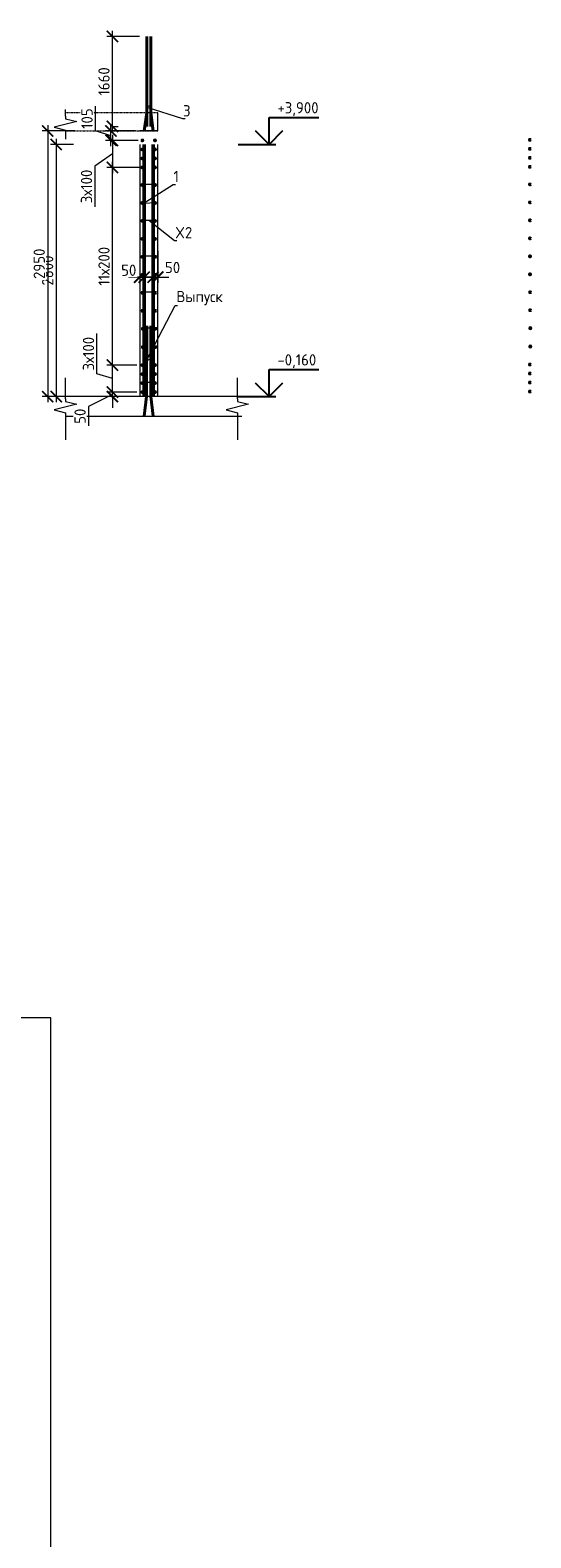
# Model space of a CAD drawing. Header units: millimetres. Extents: x 369815 to 1481759, y -423071 to -27917.
# Tile 25 of 256: x 495460 to 506573, y -366514 to -333029. Entities that reach past the tile are written whole.
import ezdxf
from ezdxf import colors
from ezdxf.entities.mleader import LeaderData, LeaderLine
from ezdxf.math import Vec2, Vec3

# ---------------------------------------------------------------- set-up
doc = ezdxf.new("R2010")
doc.units = ezdxf.units.MM
doc.linetypes.add('01 Штриховая _4 мм_', pattern=[6, 3.5, -2.5])
for name, color, linetype, lineweight in [('AF_Perekritie', 90, 'Continuous', 18), ('AF_Stena', 90, 'Continuous', 18), ('KR_Fundament', 253, 'Continuous', 18), ('Арм_шпильки', 143, 'Continuous', 18), ('Армирование', 3, 'Continuous', 40), ('АрмСтер', 2, 'Continuous', 50), ('подоснова', 151, 'Continuous', 5), ('РАЗМЕРЫ', 1, 'Continuous', 9), ('ТОНКИЕ', 7, 'Continuous', 9)]:
    doc.layers.add(name, color=color, linetype=linetype, lineweight=lineweight)
doc.styles.add('GOST-2.304_Type-B', font='GOST_Common.ttf')
doc.dimstyles.new('мой 25', dxfattribs={"dimscale": 100, "dimtxt": 2.5, "dimasz": 2.5, "dimexe": 1.25, "dimexo": 0.625, "dimtad": 1, "dimdec": 0, "dimlfac": 0.5, "dimtxsty": 'GOST-2.304_Type-B', "dimblk": 'ARCHTICK', "dimcen": 2.5, "dimdle": 1.25, "dimaunit": 1, "dimadec": 1, "dimazin": 2, "dimtfac": 1, "dimtdec": 0, "dimtmove": 1, "dimatfit": 3, "dimfxl": 6, "dimfxlon": 1, "dimtfill": 1, "dimlwd": -1, "dimlwe": -1, "dimarcsym": 0})

# ---------------------------------------------------------------- blocks, each defined once
blk = doc.blocks.new('_None')
blk = doc.blocks.new('_ArchTick')
at = {"color": 0, "linetype": 'ByBlock', "const_width": 0.15}
blk.add_lwpolyline([(-0.5, -0.5), (0.5, 0.5)], dxfattribs=at)
blk = doc.blocks.new('*D1648')
at = {"layer": 'DEFPOINTS', "color": 0, "transparency": 16777216}
for p in [(497891, -337865), (497991, -337865), (497991, -338515)]:
    blk.add_point(p, dxfattribs=at)
at = {"layer": 'РАЗМЕРЫ', "color": 0, "linetype": 'Continuous', "transparency": 16777216}
for p, q in [((497891, -337928), (497891, -338640)), ((497991, -337928), (497991, -338640)), ((497891, -338515), (497641, -338515)), ((497991, -338515), (498241, -338515))]:
    blk.add_line(p, q, dxfattribs=at)
at = {"layer": 'РАЗМЕРЫ', "color": 0, "transparency": 16777216, "insert": (497648, -338362), "char_height": 250, "attachment_point": 5, "style": 'GOST-2.304_Type-B', "bg_fill": 3, "box_fill_scale": 1.1, "bg_fill_color": 256, "bg_fill_true_color": 13158600, "bg_fill_transparency": 0}
blk.add_mtext('50', dxfattribs=at)
at = {"layer": 'РАЗМЕРЫ', "color": 0, "linetype": 'Continuous', "transparency": 16777216}
blk.add_line((497891, -338515), (497991, -338515), dxfattribs=at)
at = {"layer": 'РАЗМЕРЫ', "color": 0, "transparency": 16777216, "xscale": 250, "yscale": 250, "zscale": 250}
blk.add_blockref('_ArchTick', (497891, -338515), dxfattribs=at)
at = {"layer": 'РАЗМЕРЫ', "color": 0, "transparency": 16777216, "xscale": 250, "yscale": 250, "zscale": 250, "rotation": 180}
blk.add_blockref('_ArchTick', (497991, -338515), dxfattribs=at)
blk = doc.blocks.new('*D1649')
at = {"layer": 'DEFPOINTS', "color": 0, "transparency": 16777216}
for p in [(498191, -337865), (498291, -337865)]:
    blk.add_point(p, dxfattribs=at)
at = {"layer": 'РАЗМЕРЫ', "color": 0, "linetype": 'Continuous', "transparency": 16777216}
for p, q in [((498191, -337928), (498191, -338640)), ((498291, -337928), (498291, -338640)), ((498191, -338515), (497941, -338515)), ((498291, -338515), (498541, -338515))]:
    blk.add_line(p, q, dxfattribs=at)
at = {"layer": 'РАЗМЕРЫ', "color": 0, "transparency": 16777216, "insert": (498621, -338300), "char_height": 250, "attachment_point": 5, "style": 'GOST-2.304_Type-B', "bg_fill": 3, "box_fill_scale": 1.1, "bg_fill_color": 256, "bg_fill_true_color": 13158600, "bg_fill_transparency": 0}
blk.add_mtext('50', dxfattribs=at)
at = {"layer": 'DEFPOINTS', "color": 0, "transparency": 16777216}
blk.add_point((498291, -338515), dxfattribs=at)
at = {"layer": 'РАЗМЕРЫ', "color": 0, "linetype": 'Continuous', "transparency": 16777216}
blk.add_line((498191, -338515), (498291, -338515), dxfattribs=at)
at = {"layer": 'РАЗМЕРЫ', "color": 0, "transparency": 16777216, "xscale": 250, "yscale": 250, "zscale": 250}
blk.add_blockref('_ArchTick', (498191, -338515), dxfattribs=at)
at = {"layer": 'РАЗМЕРЫ', "color": 0, "transparency": 16777216, "xscale": 250, "yscale": 250, "zscale": 250, "rotation": 180}
blk.add_blockref('_ArchTick', (498291, -338515), dxfattribs=at)
blk = doc.blocks.new('*D1650')
at = {"layer": 'DEFPOINTS', "color": 0, "transparency": 16777216}
for p in [(496482, -335568), (496037, -341168), (498355, -341168)]:
    blk.add_point(p, dxfattribs=at)
at = {"layer": 'РАЗМЕРЫ', "color": 0, "linetype": 'Continuous', "transparency": 16777216}
for p, q in [((496037, -335443), (496037, -341293)), ((496420, -335568), (495912, -335568)), ((496637, -341168), (495912, -341168))]:
    blk.add_line(p, q, dxfattribs=at)
at = {"layer": 'РАЗМЕРЫ', "color": 0, "transparency": 16777216, "xscale": 250, "yscale": 250, "zscale": 250}
for p, rotation in [((496037, -335568), 90), ((496037, -341168), 270)]:
    blk.add_blockref('_ArchTick', p, dxfattribs=dict(at, rotation=rotation))
at = {"layer": 'РАЗМЕРЫ', "color": 0, "transparency": 16777216, "insert": (495849, -338368), "char_height": 250, "attachment_point": 5, "rotation": 90, "style": 'GOST-2.304_Type-B', "bg_fill": 3, "box_fill_scale": 1.1, "bg_fill_color": 256, "bg_fill_true_color": 13158600, "bg_fill_transparency": 0}
blk.add_mtext('2800', dxfattribs=at)
blk = doc.blocks.new('*D1651')
at = {"layer": 'DEFPOINTS', "color": 0, "transparency": 16777216}
for p in [(497286, -333168), (498046, -333168), (497250, -335168)]:
    blk.add_point(p, dxfattribs=at)
at = {"layer": 'РАЗМЕРЫ', "color": 0, "linetype": 'Continuous', "transparency": 16777216}
for p, q in [((497886, -333168), (497161, -333168)), ((497286, -335293), (497286, -333043)), ((497286, -335168), (497411, -335168))]:
    blk.add_line(p, q, dxfattribs=at)
at = {"layer": 'РАЗМЕРЫ', "color": 0, "transparency": 16777216, "xscale": 250, "yscale": 250, "zscale": 250}
for p, rotation in [((497286, -333168), 90), ((497286, -335168), 270)]:
    blk.add_blockref('_ArchTick', p, dxfattribs=dict(at, rotation=rotation))
at = {"layer": 'РАЗМЕРЫ', "color": 0, "transparency": 16777216, "insert": (497099, -334168), "char_height": 250, "attachment_point": 5, "rotation": 90, "style": 'GOST-2.304_Type-B', "bg_fill": 3, "box_fill_scale": 1.1, "bg_fill_color": 256, "bg_fill_true_color": 13158600, "bg_fill_transparency": 0}
blk.add_mtext('1660', dxfattribs=at)
blk = doc.blocks.new('*D1644')
at = {"layer": 'DEFPOINTS', "color": 0, "transparency": 16777216}
for p in [(497286, -341068), (497891, -341068), (497891, -341168)]:
    blk.add_point(p, dxfattribs=at)
at = {"layer": 'РАЗМЕРЫ', "color": 0, "linetype": 'Continuous', "transparency": 16777216}
for p, q in [((497286, -341068), (497286, -340818)), ((497286, -341118), (496755, -341391)), ((497829, -341068), (497161, -341068)), ((497829, -341168), (497161, -341168)), ((497286, -341168), (497286, -341068)), ((497286, -341168), (497286, -341068)), ((497286, -341168), (497286, -341418)), ((496755, -341391), (496755, -341816))]:
    blk.add_line(p, q, dxfattribs=at)
at = {"layer": 'РАЗМЕРЫ', "color": 0, "transparency": 16777216, "xscale": 250, "yscale": 250, "zscale": 250}
for p, rotation in [((497286, -341068), 270), ((497286, -341168), 90)]:
    blk.add_blockref('_ArchTick', p, dxfattribs=dict(at, rotation=rotation))
at = {"layer": 'РАЗМЕРЫ', "color": 0, "transparency": 16777216, "insert": (496568, -341604), "char_height": 250, "attachment_point": 5, "rotation": 90, "style": 'GOST-2.304_Type-B', "bg_fill": 3, "box_fill_scale": 1.1, "bg_fill_color": 256, "bg_fill_true_color": 13158600, "bg_fill_transparency": 0}
blk.add_mtext('50', dxfattribs=at)
blk = doc.blocks.new('*D1645')
at = {"layer": 'DEFPOINTS', "color": 0, "transparency": 16777216}
for p in [(497286, -340468), (497891, -340468), (497792, -341068)]:
    blk.add_point(p, dxfattribs=at)
at = {"layer": 'РАЗМЕРЫ', "color": 0, "linetype": 'Continuous', "transparency": 16777216}
for p, q in [((496943, -340665), (496943, -339765)), ((497829, -340468), (497161, -340468)), ((497286, -341193), (497286, -340343)), ((497286, -340768), (496943, -340665)), ((497730, -341068), (497161, -341068))]:
    blk.add_line(p, q, dxfattribs=at)
at = {"layer": 'РАЗМЕРЫ', "color": 0, "transparency": 16777216, "xscale": 250, "yscale": 250, "zscale": 250}
for p, rotation in [((497286, -340468), 90), ((497286, -341068), 270)]:
    blk.add_blockref('_ArchTick', p, dxfattribs=dict(at, rotation=rotation))
at = {"layer": 'РАЗМЕРЫ', "color": 0, "transparency": 16777216, "insert": (496755, -340215), "char_height": 250, "attachment_point": 5, "rotation": 90, "style": 'GOST-2.304_Type-B', "bg_fill": 3, "box_fill_scale": 1.1, "bg_fill_color": 256, "bg_fill_true_color": 13158600, "bg_fill_transparency": 0}
blk.add_mtext('3х100', dxfattribs=at)
blk = doc.blocks.new('*D1646')
at = {"layer": 'DEFPOINTS', "color": 0, "transparency": 16777216}
for p in [(497286, -336078), (497951, -336078), (497860, -340468)]:
    blk.add_point(p, dxfattribs=at)
at = {"layer": 'РАЗМЕРЫ', "color": 0, "linetype": 'Continuous', "transparency": 16777216}
for p, q in [((497886, -336078), (497161, -336078)), ((497286, -340593), (497286, -335953)), ((497798, -340468), (497161, -340468))]:
    blk.add_line(p, q, dxfattribs=at)
at = {"layer": 'РАЗМЕРЫ', "color": 0, "transparency": 16777216, "xscale": 250, "yscale": 250, "zscale": 250}
for p, rotation in [((497286, -336078), 90), ((497286, -340468), 270)]:
    blk.add_blockref('_ArchTick', p, dxfattribs=dict(at, rotation=rotation))
at = {"layer": 'РАЗМЕРЫ', "color": 0, "transparency": 16777216, "insert": (497099, -338273), "char_height": 250, "attachment_point": 5, "rotation": 90, "style": 'GOST-2.304_Type-B', "bg_fill": 3, "box_fill_scale": 1.1, "bg_fill_color": 256, "bg_fill_true_color": 13158600, "bg_fill_transparency": 0}
blk.add_mtext('11х200', dxfattribs=at)
blk = doc.blocks.new('*D1647')
at = {"layer": 'DEFPOINTS', "color": 0, "transparency": 16777216}
for p in [(497254, -335268), (497859, -335268), (497939, -335478)]:
    blk.add_point(p, dxfattribs=at)
at = {"layer": 'РАЗМЕРЫ', "color": 0, "linetype": 'Continuous', "transparency": 16777216}
for p, q in [((496911, -335269), (496911, -334719)), ((497254, -335603), (497254, -335143)), ((497254, -335373), (496911, -335269)), ((497797, -335268), (497129, -335268)), ((497854, -335478), (497129, -335478))]:
    blk.add_line(p, q, dxfattribs=at)
at = {"layer": 'РАЗМЕРЫ', "color": 0, "transparency": 16777216, "xscale": 250, "yscale": 250, "zscale": 250}
for p, rotation in [((497254, -335268), 90), ((497254, -335478), 270)]:
    blk.add_blockref('_ArchTick', p, dxfattribs=dict(at, rotation=rotation))
at = {"layer": 'РАЗМЕРЫ', "color": 0, "transparency": 16777216, "insert": (496723, -334994), "char_height": 250, "attachment_point": 5, "rotation": 90, "style": 'GOST-2.304_Type-B', "bg_fill": 3, "box_fill_scale": 1.1, "bg_fill_color": 256, "bg_fill_true_color": 13158600, "bg_fill_transparency": 0}
blk.add_mtext('105', dxfattribs=at)
blk = doc.blocks.new('*D1643')
at = {"layer": 'DEFPOINTS', "color": 0, "transparency": 16777216}
for p in [(497781, -335478), (497286, -336078), (497579, -336078)]:
    blk.add_point(p, dxfattribs=at)
at = {"layer": 'РАЗМЕРЫ', "color": 0, "linetype": 'Continuous', "transparency": 16777216}
for p, q in [((497719, -335478), (497161, -335478)), ((497286, -335353), (497286, -336203)), ((497286, -335778), (496898, -336051)), ((496898, -336051), (496898, -336951)), ((497516, -336078), (497161, -336078))]:
    blk.add_line(p, q, dxfattribs=at)
at = {"layer": 'РАЗМЕРЫ', "color": 0, "transparency": 16777216, "xscale": 250, "yscale": 250, "zscale": 250}
for p, rotation in [((497286, -335478), 90), ((497286, -336078), 270)]:
    blk.add_blockref('_ArchTick', p, dxfattribs=dict(at, rotation=rotation))
at = {"layer": 'РАЗМЕРЫ', "color": 0, "transparency": 16777216, "insert": (496710, -336501), "char_height": 250, "attachment_point": 5, "rotation": 90, "style": 'GOST-2.304_Type-B', "bg_fill": 3, "box_fill_scale": 1.1, "bg_fill_color": 256, "bg_fill_true_color": 13158600, "bg_fill_transparency": 0}
blk.add_mtext('3х100', dxfattribs=at)
blk = doc.blocks.new('*U133')
at = {"layer": 'ТОНКИЕ'}
blk.add_lwpolyline([(0, 0), (594, 0), (594, 420), (0, 420)], close=True, dxfattribs=at)
blk = doc.blocks.new('*D2370')
at = {"layer": 'DEFPOINTS', "color": 0, "transparency": 16777216}
for p in [(496768, -335268), (495849, -341168), (497327, -341168)]:
    blk.add_point(p, dxfattribs=at)
at = {"layer": 'РАЗМЕРЫ', "color": 0, "linetype": 'Continuous', "transparency": 16777216}
for p, q in [((495849, -335143), (495849, -341293)), ((496449, -335268), (495724, -335268)), ((496449, -341168), (495724, -341168))]:
    blk.add_line(p, q, dxfattribs=at)
at = {"layer": 'РАЗМЕРЫ', "color": 0, "transparency": 16777216, "xscale": 250, "yscale": 250, "zscale": 250}
for p, rotation in [((495849, -335268), 90), ((495849, -341168), 270)]:
    blk.add_blockref('_ArchTick', p, dxfattribs=dict(at, rotation=rotation))
at = {"layer": 'РАЗМЕРЫ', "color": 0, "transparency": 16777216, "insert": (495662, -338218), "char_height": 250, "attachment_point": 5, "rotation": 90, "style": 'GOST-2.304_Type-B', "bg_fill": 3, "box_fill_scale": 1.1, "bg_fill_color": 256, "bg_fill_true_color": 13158600, "bg_fill_transparency": 0}
blk.add_mtext('2950', dxfattribs=at)

msp = doc.modelspace()

# ---------------------------------------------------------------- linework, layer by layer
at = {"elevation": 3100}
for points in [[(500761.9, -334967.6), (501867.2, -334967.6)], [(500761.9, -335567.6), (500761.9, -334967.6)], [(501061.9, -335267.6), (500761.9, -335567.6), (500461.9, -335267.6)], [(500077.4, -335567.6), (500911.9, -335567.6)], [(501061.9, -340867.6), (500761.9, -341167.6), (500461.9, -340867.6)], [(500761.9, -340567.6), (501867.2, -340567.6)], [(500761.9, -341167.6), (500761.9, -340567.6)], [(500077.4, -341167.6), (500911.9, -341167.6)]]:
    msp.add_lwpolyline(points, dxfattribs=at)
at = {"layer": 'AF_Perekritie', "linetype": '01 Штриховая _4 мм_', "lineweight": 9}
for p, q in [((498291.1, -334867.6, 3100), (496242.5, -334867.6, 3100)), ((496242.5, -335267.6, 3100), (498291.1, -335267.6, 3100))]:
    msp.add_line(p, q, dxfattribs=at)
at = {"layer": 'AF_Stena', "lineweight": 20}
for p, q in [((498291.1, -335267.6, 3100), (497891.1, -335267.6, 3100)), ((497891.1, -335567.6, 3100), (497891.1, -341167.6, 3100)), ((498291.1, -341167.6, 3100), (498291.1, -335567.6, 3100))]:
    msp.add_line(p, q, dxfattribs=at)
at = {"layer": 'AF_Stena', "lineweight": 20, "elevation": 3100}
for points in [[(496242.5, -334942.6), (496242.5, -334792.6)], [(496492.5, -335060.1), (495992.5, -335185.1)], [(496242.5, -334942.6), (496242.5, -334997.6)], [(496242.5, -334997.6), (496492.5, -335060.1)], [(495992.5, -335185.1), (496242.5, -335247.6)], [(496242.5, -335247.6), (496242.5, -335302.6)], [(496242.5, -335302.6), (496242.5, -335452.6)], [(496242.5, -341221), (496242.5, -340749.1)], [(500058.9, -341221), (500058.9, -340749.1)], [(496492.5, -341338.5), (495992.5, -341463.5)], [(495992.5, -341463.5), (496242.5, -341526)], [(496242.5, -341221), (496242.5, -341276)], [(496242.5, -341276), (496492.5, -341338.5)], [(496242.5, -341526), (496242.5, -341581)], [(500308.9, -341338.5), (499808.9, -341463.5)], [(499808.9, -341463.5), (500058.9, -341526)], [(500058.9, -341221), (500058.9, -341276)], [(500058.9, -341276), (500308.9, -341338.5)], [(500058.9, -341526), (500058.9, -341581)], [(496242.5, -341581), (496242.5, -342125.1)], [(500058.9, -341581), (500058.9, -342125.1)]]:
    msp.add_lwpolyline(points, dxfattribs=at)
at = {"layer": 'KR_Fundament', "lineweight": 9}
for p, q in [((500158.9, -341167.6, 3100), (496242.5, -341167.6, 3100)), ((496242.5, -341603.5, 3100), (500158.9, -341603.5, 3100))]:
    msp.add_line(p, q, dxfattribs=at)
at = {"layer": 'Арм_шпильки'}
msp.add_line((497931.1, -336447.8, 3100), (498260.6, -336447.8, 3100), dxfattribs=at)
at = {"layer": 'Армирование', "ltscale": 100}
for p, q in [((498046.4, -335167.6, 3100), (498046.4, -333170.1, 3100)), ((498137.1, -335167.6, 3100), (498137.1, -333170.1, 3100)), ((498046.1, -341167.6, 3100), (498046.4, -339594.5, 3100)), ((498136.8, -341167.6, 3100), (498137.1, -339594.5, 3100))]:
    msp.add_line(p, q, dxfattribs=at)
for centre in [(506553, -335465.5, 3100), (506553, -335665.5, 3100), (506553, -335865.5, 3100), (506553, -336065.5, 3100), (497951.1, -336467.8, 3100), (498231.1, -336467.8, 3100), (506553, -336455.6, 3100), (497951.1, -336867.8, 3100), (498231.1, -336867.8, 3100), (506553, -336855.6, 3100), (506553, -337253.9, 3100), (506553, -337653.9, 3100), (506555.7, -338052.3, 3100), (506555.7, -338452.3, 3100), (506558.3, -338850.6, 3100), (506558.3, -339250.6, 3100), (506561, -339648.9, 3100), (506561, -340055.9, 3100), (506553, -340455.5, 3100), (498231.1, -340667.6, 3100), (506553, -340655.5, 3100), (506553, -340855.5, 3100), (498231.1, -341067.6, 3100), (506553, -341055.5, 3100)]:
    msp.add_circle(centre, 12, dxfattribs=at)
at = {"layer": 'АрмСтер', "ltscale": 15}
for p, q in [((497992.4, -341167.6, 3100), (497992.4, -335567.6, 3100)), ((498190.8, -341167.6, 3100), (498190.8, -335567.6, 3100))]:
    msp.add_line(p, q, dxfattribs=at)

# ---------------------------------------------------------------- block references
at = {"xscale": 100, "yscale": 100, "zscale": 100}
msp.add_blockref('*U133', (436520.8, -396966.1, 3100), dxfattribs=at)

# ---------------------------------------------------------------- texts
at = {"style": 'GOST-2.304_Type-B'}
for s, p in [('+3,900', (500947.9, -334877.6, 3100)), ('-0,160', (500947.9, -340477.6, 3100))]:
    msp.add_text(s, height=250, dxfattribs=at).set_placement(p)

# ---------------------------------------------------------------- leaders
at = {"layer": 'подоснова'}
ml = msp.add_multileader_mtext('Standard', dxfattribs=at)
ml.set_content('3', color=256, style='GOST-2.304_Type-B')
ml.set_leader_properties(color=256, linetype='ByLayer', lineweight=15)
ml.set_arrow_properties(name='NONE')
ml.build(insert=Vec2(0, 0))
ml.multileader.update_dxf_attribs({"text_left_attachment_type": 6, "text_right_attachment_type": 6, "dogleg_length": 10, "arrow_head_size": 18})
ctx = ml.context
ctx.base_point, ctx.char_height, ctx.arrow_head_size, ctx.landing_gap_size, ctx.plane_origin = Vec3(498854.7, -334994.7, 3100), 250, 18, 20, Vec3(497637.8, -333682.2, 3100)
ctx.left_attachment, ctx.right_attachment, ctx.text_align_type = 6, 6, 1
notes = []
notes.append((ctx, [(0, (1, 1, 0), (498844.7, -334994.7, 3100), (1, 0), 10, [(1, [(498137.1, -334698.7, 3100), (498046.4, -334736.5, 3100)], 0, [])])]))
ctx.mtext.insert, ctx.mtext.width, ctx.mtext.alignment, ctx.mtext.flow_direction = Vec3(498937.2, -334694.7, 3100), 22.898, 2, 5
ml = msp.add_multileader_mtext('Standard', dxfattribs=at)
ml.set_content('1 ', color=256, style='GOST-2.304_Type-B')
ml.set_leader_properties(color=256, linetype='ByLayer', lineweight=15)
ml.set_arrow_properties(name='NONE')
ml.build(insert=Vec2(0, 0))
ml.multileader.update_dxf_attribs({"text_left_attachment_type": 6, "text_right_attachment_type": 6, "dogleg_length": 10, "arrow_head_size": 18})
ctx = ml.context
ctx.base_point, ctx.char_height, ctx.arrow_head_size, ctx.landing_gap_size, ctx.plane_origin = Vec3(498643.1, -336455.2, 3100), 250, 18, 20, Vec3(497648.6, -336014.9, 3100)
ctx.left_attachment, ctx.right_attachment, ctx.text_align_type = 6, 6, 1
notes.append((ctx, [(0, (1, 1, 0), (498633.1, -336455.2, 3100), (1, 0), 10, [(1, [(498255.1, -336867.8, 3100), (497971.2, -336877.2, 3100)], 0, [])])]))
ctx.mtext.insert, ctx.mtext.width, ctx.mtext.alignment, ctx.mtext.flow_direction = Vec3(498700.6, -336155.2, 3100), 22.898, 2, 5
ml = msp.add_multileader_mtext('Standard', dxfattribs=at)
ml.set_content('Выпуск', color=256, style='GOST-2.304_Type-B')
ml.set_leader_properties(color=256, linetype='ByLayer', lineweight=15)
ml.set_arrow_properties(name='NONE')
ml.build(insert=Vec2(0, 0))
ml.multileader.update_dxf_attribs({"text_left_attachment_type": 6, "text_right_attachment_type": 6, "dogleg_length": 10, "arrow_head_size": 18})
ctx = ml.context
ctx.base_point, ctx.char_height, ctx.arrow_head_size, ctx.landing_gap_size, ctx.plane_origin = Vec3(498687.4, -339145.2, 3100), 250, 18, 20, Vec3(497530.4, -339127.1, 3100)
ctx.left_attachment, ctx.right_attachment, ctx.text_align_type = 6, 6, 1
notes.append((ctx, [(0, (1, 1, 0), (498677.4, -339145.2, 3100), (1, 0), 10, [(1, [(498137, -340337.4, 3100), (498046.1, -340365, 3100)], 0, [])])]))
ctx.mtext.insert, ctx.mtext.width, ctx.mtext.alignment, ctx.mtext.flow_direction = Vec3(499219.9, -338820.2, 3100), 22.898, 2, 5
for ctx, leaders in notes:
    for number, flags, end, landing, length, lines in leaders:
        leader = LeaderData()
        leader.index, (leader.has_last_leader_line, leader.has_dogleg_vector, leader.attachment_direction) = number, flags
        leader.last_leader_point, leader.dogleg_vector, leader.dogleg_length = Vec3(end), Vec3(landing), length
        for number, points, colour, breaks in lines:
            line = LeaderLine()
            line.index, line.vertices, line.color, line.breaks = number, Vec3.list(points), colors.encode_raw_color(colour), breaks
            leader.lines.append(line)
        ctx.leaders.append(leader)

# ---------------------------------------------------------------- next in the draw order: dimensions: what is measured, and where the dimension line sits
at = {"layer": 'РАЗМЕРЫ', "color": 146, "true_color": 0x006272}
dim = msp.add_linear_dim(base=(497991.1, -338515.2, 3100), p1=(497891.1, -337865, 3100), p2=(497991.1, -337865, 3100), dimstyle='мой 25', dxfattribs=at)
dim.commit()
dim.dimension.update_dxf_attribs({"geometry": '*D1648', "text_midpoint": (497648.5, -338549.8, 3100), "dimtype": 160})

# ---------------------------------------------------------------- next in the draw order: dimensions: what is measured, and where the dimension line sits
dim = msp.add_linear_dim(base=(498291.1, -338515.2, 3100), p1=(498191.1, -337865, 3100), p2=(498291.1, -337865, 3100), dimstyle='мой 25', dxfattribs=at)
dim.commit()
dim.dimension.update_dxf_attribs({"geometry": '*D1649', "text_midpoint": (498620.7, -338487.2, 3100), "dimtype": 160})

# ---------------------------------------------------------------- next in the draw order: dimensions: what is measured, and where the dimension line sits
dim = msp.add_linear_dim(base=(496036.5, -341167.6, 3100), p1=(496482, -335567.6, 3100), p2=(498355.3, -341167.6, 3100), angle=90, dimstyle='мой 25', dxfattribs=at)
dim.commit()
dim.dimension.update_dxf_attribs({"geometry": '*D1650', "text_midpoint": (495849, -338367.6, 3100)})

# ---------------------------------------------------------------- next in the draw order: linework, layer by layer
at = {"layer": 'AF_Stena', "lineweight": 20}
msp.add_line((498291.1, -335267.6, 3100), (498291.1, -334868.6, 3100), dxfattribs=at)
at = {"layer": 'Арм_шпильки'}
for p, q in [((497931.1, -337246.1, 3100), (498260.6, -337246.1, 3100)), ((497933.8, -338044.4, 3100), (498260.6, -338044.4, 3100)), ((497936.4, -338842.8, 3100), (498260.6, -338842.8, 3100)), ((497939.1, -339641.1, 3100), (498260.6, -339641.1, 3100)), ((497931.1, -340847.6, 3100), (498260.6, -340847.6, 3100))]:
    msp.add_line(p, q, dxfattribs=at)
at = {"layer": 'Армирование', "ltscale": 100}
for p, q in [((497992.4, -335270.1, 3100), (498046.4, -334867.6, 3100)), ((498137.1, -334867.6, 3100), (498191.1, -335270.1, 3100)), ((497992.4, -341603.5, 3100), (498046.1, -341167.6, 3100)), ((498136.8, -341167.6, 3100), (498190.8, -341602.2, 3100))]:
    msp.add_line(p, q, dxfattribs=at)
for centre in [(498231.1, -335477.6, 3100), (498231.1, -335677.6, 3100), (498231.1, -335877.6, 3100), (498231.1, -336077.6, 3100), (497951.1, -337266.1, 3100), (498231.1, -337266.1, 3100), (497951.1, -337666.1, 3100), (498231.1, -337666.1, 3100), (497953.8, -338064.4, 3100), (498233.8, -338064.4, 3100), (497953.8, -338464.4, 3100), (498233.8, -338464.4, 3100), (497956.4, -338862.8, 3100), (498236.4, -338862.8, 3100), (497956.4, -339262.8, 3100), (498236.4, -339262.8, 3100), (497959.1, -339661.1, 3100), (498239.1, -339661.1, 3100), (497959.1, -340068.1, 3100), (498239.1, -340068.1, 3100), (498231.1, -340467.6, 3100), (498231.1, -340867.6, 3100)]:
    msp.add_circle(centre, 12, dxfattribs=at)

# ---------------------------------------------------------------- next in the draw order: leaders
at = {"layer": 'подоснова'}
ml = msp.add_multileader_mtext('Standard', dxfattribs=at)
ml.set_content('X2', color=256, style='GOST-2.304_Type-B')
ml.set_leader_properties(color=256, linetype='ByLayer', lineweight=15)
ml.set_arrow_properties(name='NONE')
ml.build(insert=Vec2(0, 0))
ml.multileader.update_dxf_attribs({"text_left_attachment_type": 6, "text_right_attachment_type": 6, "dogleg_length": 10, "arrow_head_size": 18})
ctx = ml.context
ctx.base_point, ctx.char_height, ctx.arrow_head_size, ctx.landing_gap_size, ctx.plane_origin = Vec3(498674.1, -337702.2, 3100), 250, 18, 20, Vec3(497679.6, -336556.1, 3100)
ctx.left_attachment, ctx.right_attachment, ctx.text_align_type = 6, 6, 1
notes = []
notes.append((ctx, [(0, (1, 1, 0), (498664.1, -337702.2, 3100), (1, 0), 10, [(0, [(498095.8, -337246.1, 3100)], 0, [])])]))
ctx.mtext.insert, ctx.mtext.width, ctx.mtext.alignment, ctx.mtext.flow_direction = Vec3(498869.1, -337402.2, 3100), 22.898, 2, 5
for ctx, leaders in notes:
    for number, flags, end, landing, length, lines in leaders:
        leader = LeaderData()
        leader.index, (leader.has_last_leader_line, leader.has_dogleg_vector, leader.attachment_direction) = number, flags
        leader.last_leader_point, leader.dogleg_vector, leader.dogleg_length = Vec3(end), Vec3(landing), length
        for number, points, colour, breaks in lines:
            line = LeaderLine()
            line.index, line.vertices, line.color, line.breaks = number, Vec3.list(points), colors.encode_raw_color(colour), breaks
            leader.lines.append(line)
        ctx.leaders.append(leader)

# ---------------------------------------------------------------- next in the draw order: dimensions: what is measured, and where the dimension line sits
at = {"layer": 'РАЗМЕРЫ', "color": 146, "true_color": 0x006272}
dim = msp.add_linear_dim(base=(497286.4, -333167.6, 3100), p1=(497249.6, -335167.6, 3100), p2=(498046.4, -333167.6, 3100), angle=90, text='1660', dimstyle='мой 25', dxfattribs=at)
dim.commit()
dim.dimension.update_dxf_attribs({"geometry": '*D1651', "text_midpoint": (497098.9, -334167.6, 3100)})
dim = msp.add_linear_dim(base=(497286.4, -341067.8, 3100), p1=(497891.1, -341167.6, 3100), p2=(497891.1, -341067.8, 3100), angle=90, dimstyle='мой 25', dxfattribs=at)
dim.commit()
dim.dimension.update_dxf_attribs({"geometry": '*D1644', "text_midpoint": (496755.1, -341453.5, 3100), "dimtype": 160})

# ---------------------------------------------------------------- next in the draw order: dimensions: what is measured, and where the dimension line sits
dim = msp.add_linear_dim(base=(497254.5, -335267.6, 3100), p1=(497939.1, -335477.6, 3100), p2=(497859.2, -335267.6, 3100), angle=90, dimstyle='мой 25', dxfattribs=at)
dim.commit()
dim.dimension.update_dxf_attribs({"geometry": '*D1647', "text_midpoint": (496723.2, -335207, 3100)})
dim = msp.add_linear_dim(base=(497286.4, -340467.8, 3100), p1=(497792.1, -341067.8, 3100), p2=(497891.1, -340467.8, 3100), angle=90, text='3х100', dimstyle='мой 25', dxfattribs=at)
dim.commit()
dim.dimension.update_dxf_attribs({"geometry": '*D1645', "text_midpoint": (496755.1, -340602.2, 3100)})

# ---------------------------------------------------------------- next in the draw order: linework, layer by layer
at = {"layer": 'Армирование', "ltscale": 100}
for centre in [(497951.1, -335677.6, 3100), (497951.1, -340867.6, 3100), (497951.1, -341067.6, 3100)]:
    msp.add_circle(centre, 12, dxfattribs=at)

# ---------------------------------------------------------------- next in the draw order: dimensions: what is measured, and where the dimension line sits
at = {"layer": 'РАЗМЕРЫ', "color": 146, "true_color": 0x006272}
dim = msp.add_linear_dim(base=(497286.4, -336077.6, 3100), p1=(497860.5, -340467.8, 3100), p2=(497951.1, -336077.6, 3100), angle=90, text='11х200', dimstyle='мой 25', dxfattribs=at)
dim.commit()
dim.dimension.update_dxf_attribs({"geometry": '*D1646', "text_midpoint": (497098.9, -338272.7, 3100)})

# ---------------------------------------------------------------- next in the draw order: linework, layer by layer
at = {"layer": 'Армирование', "ltscale": 100}
for centre in [(497951.1, -335877.6, 3100), (497951.1, -336077.6, 3100), (497951.1, -340467.6, 3100), (497951.1, -340667.6, 3100)]:
    msp.add_circle(centre, 12, dxfattribs=at)

# ---------------------------------------------------------------- next in the draw order: dimensions: what is measured, and where the dimension line sits
at = {"layer": 'РАЗМЕРЫ', "color": 146, "true_color": 0x006272}
dim = msp.add_linear_dim(base=(497286.4, -336077.6, 3100), p1=(497781.3, -335477.6, 3100), p2=(497578.7, -336077.6, 3100), angle=90, text='3х100', dimstyle='мой 25', dxfattribs=at)
dim.commit()
dim.dimension.update_dxf_attribs({"geometry": '*D1643', "text_midpoint": (496897.9, -336113.5, 3100), "dimtype": 160})

# ---------------------------------------------------------------- next in the draw order: linework, layer by layer
at = {"layer": 'Армирование', "ltscale": 100}
msp.add_circle((497951.1, -335477.6, 3100), 12, dxfattribs=at)

# ---------------------------------------------------------------- next in the draw order: dimensions: what is measured, and where the dimension line sits
at = {"layer": 'РАЗМЕРЫ', "color": 146, "true_color": 0x006272}
dim = msp.add_linear_dim(base=(495849.5, -341167.6, 3100), p1=(496768.5, -335267.6, 3100), p2=(497327.1, -341167.6, 3100), angle=90, dimstyle='мой 25', dxfattribs=at)
dim.commit()
dim.dimension.update_dxf_attribs({"geometry": '*D2370', "text_midpoint": (495662, -338217.6, 3100)})

doc.saveas('drawing.dxf')
